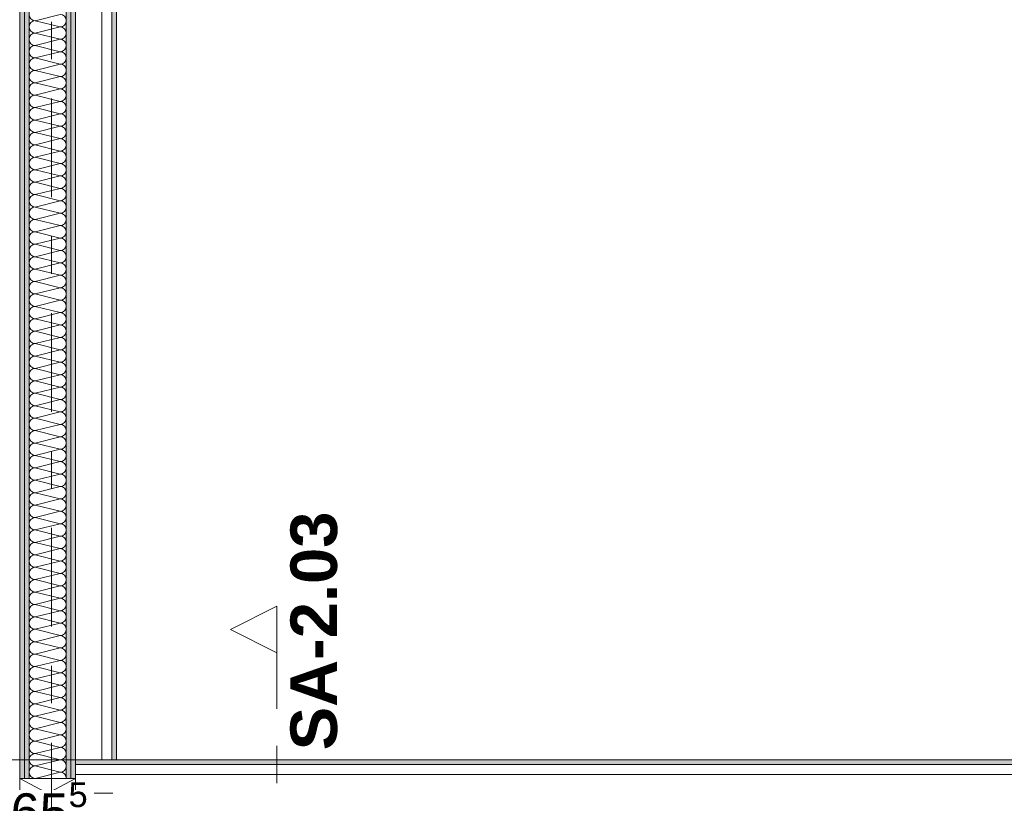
# Model space of a CAD drawing. Header units: metres. Extents: x -3.6 to 85.2, y -11 to 16.8.
# Tile 108 of 256: x 4 to 6.7, y 8.5 to 10.6. Entities that reach past the tile are written whole.
import ezdxf

# ---------------------------------------------------------------- set-up
doc = ezdxf.new("R2010")
doc.units = ezdxf.units.M
doc.header["$MEASUREMENT"] = 0
for name, pattern in [('Schnittlinie', [0.3, 0.15, -0.075, 0, -0.075]), ('Strichlinie doppelt', [0.546806, 0.264583, -0.105833, 0.070556, -0.105833]), ('Strichpunktlinie', [0.31, 0.2, -0.05, 0.01, -0.05]), ('Wipeout_Contour', [1, 0, -1])]:
    doc.linetypes.add(name, pattern=pattern)
for name, color, linetype in [('154 - Bemaßung_ Beschriftung.Ausbau - Deckenspiegel', 7, 'Continuous'), ('203 - Marker.Schnitt - Ausbaudetail SA', 7, 'Continuous'), ('451 - Universal.Achsen Raster', 7, 'Continuous'), ('Neubau_606 - Struktur.Wand Innen Ausbau', 7, 'Continuous'), ('Neubau_653 - Abdeckung.TB Verkofferung', 7, 'Continuous')]:
    doc.layers.add(name, color=color, linetype=linetype)
doc.styles.add('ERSTELLTER_STIL_1', font='txt')
doc.styles.add('ERSTELLTER_STIL_2', font='txt')
doc.dimstyles.new('ERSTELLTER_STIL__1', dxfattribs={"dimtxt": 0.1, "dimasz": 0.0532, "dimexe": 0.18, "dimexo": 0.0625, "dimgap": 0, "dimtad": 1, "dimtih": 1, "dimtoh": 1, "dimzin": 0, "dimdsep": 46, "dimtxsty": 'ERSTELLTER_STIL_2', "dimblk": 'ARROWHEAD_2', "dimblk1": 'ARROWHEAD_2', "dimblk2": 'ARROWHEAD_2', "dimcen": 0.09, "dimse1": 1, "dimse2": 1, "dimclrd": 7, "dimclre": 7, "dimclrt": 7, "dimazin": 0, "dimtfac": 1, "dimtdec": 4, "dimtmove": 0, "dimatfit": 3, "dimfxl": 1, "dimtolj": 1, "dimtzin": 0, "dimarcsym": 0})
pattern_1 = [(45, (0, 0), (-0.01767767, 0.01767767), [0, -0.025])]

# ---------------------------------------------------------------- blocks, each defined once
blk = doc.blocks.new('*X31')
at = {"layer": 'Neubau_606 - Struktur.Wand Innen Ausbau', "color": 7, "linetype": 'Continuous', "lineweight": 5}
for p, q in [((4.0867, 10.6333), (4.1533, 10.65)), ((4.0867, 10.6333), (4.1533, 10.6167)), ((4.0867, 10.6), (4.1533, 10.6167)), ((4.0867, 10.6), (4.1533, 10.5833)), ((4.0867, 10.5667), (4.1533, 10.5833)), ((4.0867, 10.5667), (4.1533, 10.55)), ((4.0867, 10.5333), (4.1533, 10.55)), ((4.0867, 10.5333), (4.1533, 10.5167)), ((4.0867, 10.5), (4.1533, 10.5167)), ((4.0867, 10.5), (4.1533, 10.4833)), ((4.0867, 10.4667), (4.1533, 10.4833)), ((4.0867, 10.4667), (4.1533, 10.45)), ((4.0867, 10.4333), (4.1533, 10.45)), ((4.0867, 10.4333), (4.1533, 10.4167)), ((4.0867, 10.4), (4.1533, 10.4167)), ((4.0867, 10.4), (4.1533, 10.3833)), ((4.0867, 10.3667), (4.1533, 10.3833)), ((4.0867, 10.3667), (4.1533, 10.35)), ((4.0867, 10.3333), (4.1533, 10.35)), ((4.0867, 10.3333), (4.1533, 10.3167)), ((4.0867, 10.3), (4.1533, 10.3167)), ((4.0867, 10.3), (4.1533, 10.2833)), ((4.0867, 10.2667), (4.1533, 10.2833)), ((4.0867, 10.2667), (4.1533, 10.25)), ((4.0867, 10.2333), (4.1533, 10.25)), ((4.0867, 10.2333), (4.1533, 10.2167)), ((4.0867, 10.2), (4.1533, 10.2167)), ((4.0867, 10.2), (4.1533, 10.1833)), ((4.0867, 10.1667), (4.1533, 10.1833)), ((4.0867, 10.1667), (4.1533, 10.15)), ((4.0867, 10.1333), (4.1533, 10.15)), ((4.0867, 10.1333), (4.1533, 10.1167)), ((4.0867, 10.1), (4.1533, 10.1167)), ((4.0867, 10.1), (4.1533, 10.0833)), ((4.0867, 10.0667), (4.1533, 10.0833)), ((4.0867, 10.0667), (4.1533, 10.05)), ((4.0867, 10.0333), (4.1533, 10.05)), ((4.0867, 10.0333), (4.1533, 10.0167)), ((4.0867, 10), (4.1533, 10.0167)), ((4.0867, 10), (4.1533, 9.9833)), ((4.0867, 9.9667), (4.1533, 9.9833)), ((4.0867, 9.9667), (4.1533, 9.95)), ((4.0867, 9.9333), (4.1533, 9.95)), ((4.0867, 9.9333), (4.1533, 9.9167)), ((4.0867, 9.9), (4.1533, 9.9167)), ((4.0867, 9.9), (4.1533, 9.8833)), ((4.0867, 9.8667), (4.1533, 9.8833)), ((4.0867, 9.8667), (4.1533, 9.85)), ((4.0867, 9.8333), (4.1533, 9.85)), ((4.0867, 9.8333), (4.1533, 9.8167)), ((4.0867, 9.8), (4.1533, 9.8167)), ((4.0867, 9.8), (4.1533, 9.7833)), ((4.0867, 9.7667), (4.1533, 9.7833)), ((4.0867, 9.7667), (4.1533, 9.75)), ((4.0867, 9.7333), (4.1533, 9.75)), ((4.0867, 9.7333), (4.1533, 9.7167)), ((4.0867, 9.7), (4.1533, 9.7167)), ((4.0867, 9.7), (4.1533, 9.6833)), ((4.0867, 9.6667), (4.1533, 9.6833)), ((4.0867, 9.6667), (4.1533, 9.65)), ((4.0867, 9.6333), (4.1533, 9.65)), ((4.0867, 9.6333), (4.1533, 9.6167)), ((4.0867, 9.6), (4.1533, 9.6167)), ((4.0867, 9.6), (4.1533, 9.5833)), ((4.0867, 9.5667), (4.1533, 9.5833)), ((4.0867, 9.5667), (4.1533, 9.55)), ((4.0867, 9.5333), (4.1533, 9.55)), ((4.0867, 9.5333), (4.1533, 9.5167)), ((4.0867, 9.5), (4.1533, 9.5167)), ((4.0867, 9.5), (4.1533, 9.4833)), ((4.0867, 9.4667), (4.1533, 9.4833)), ((4.0867, 9.4667), (4.1533, 9.45)), ((4.0867, 9.4333), (4.1533, 9.45)), ((4.0867, 9.4333), (4.1533, 9.4167)), ((4.0867, 9.4), (4.1533, 9.4167)), ((4.0867, 9.4), (4.1533, 9.3833)), ((4.0867, 9.3667), (4.1533, 9.3833)), ((4.0867, 9.3667), (4.1533, 9.35)), ((4.0867, 9.3333), (4.1533, 9.35)), ((4.0867, 9.3333), (4.1533, 9.3167)), ((4.0867, 9.3), (4.1533, 9.3167)), ((4.0867, 9.3), (4.1533, 9.2833)), ((4.0867, 9.2667), (4.1533, 9.2833)), ((4.0867, 9.2667), (4.1533, 9.25)), ((4.0867, 9.2333), (4.1533, 9.25)), ((4.0867, 9.2333), (4.1533, 9.2167)), ((4.0867, 9.2), (4.1533, 9.2167)), ((4.0867, 9.2), (4.1533, 9.1833)), ((4.0867, 9.1667), (4.1533, 9.1833)), ((4.0867, 9.1667), (4.1533, 9.15)), ((4.0867, 9.1333), (4.1533, 9.15)), ((4.0867, 9.1333), (4.1533, 9.1167)), ((4.0867, 9.1), (4.1533, 9.1167)), ((4.0867, 9.1), (4.1533, 9.0833)), ((4.0867, 9.0667), (4.1533, 9.0833)), ((4.0867, 9.0667), (4.1533, 9.05)), ((4.0867, 9.0333), (4.1533, 9.05)), ((4.0867, 9.0333), (4.1533, 9.0167)), ((4.0867, 9), (4.1533, 9.0167)), ((4.0867, 9), (4.1533, 8.9833)), ((4.0867, 8.9667), (4.1533, 8.9833)), ((4.0867, 8.9667), (4.1533, 8.95)), ((4.0867, 8.9333), (4.1533, 8.95)), ((4.0867, 8.9333), (4.1533, 8.9167)), ((4.0867, 8.9), (4.1533, 8.9167)), ((4.0867, 8.9), (4.1533, 8.8833)), ((4.0867, 8.8667), (4.1533, 8.8833)), ((4.0867, 8.8667), (4.1533, 8.85)), ((4.0867, 8.8333), (4.1533, 8.85)), ((4.0867, 8.8333), (4.1533, 8.8167)), ((4.0867, 8.8), (4.1533, 8.8167)), ((4.0867, 8.8), (4.1533, 8.7833)), ((4.0867, 8.7667), (4.1533, 8.7833)), ((4.0867, 8.7667), (4.1533, 8.75)), ((4.0867, 8.7333), (4.1533, 8.75)), ((4.0867, 8.7333), (4.1533, 8.7167)), ((4.0867, 8.7), (4.1533, 8.7167)), ((4.0867, 8.7), (4.1533, 8.6833)), ((4.0867, 8.6667), (4.1533, 8.6833)), ((4.0867, 8.6667), (4.1533, 8.65)), ((4.0867, 8.6333), (4.1533, 8.65)), ((4.0867, 8.6333), (4.1533, 8.6167)), ((4.0867, 8.6), (4.1533, 8.6167)), ((4.0867, 8.6), (4.0867, 8.6))]:
    blk.add_line(p, q, dxfattribs=at)
for centre, start, end in [((4.0867, 10.65), 180, 270), ((4.0867, 10.6167), 90, 180), ((4.1533, 10.6333), 0, 90), ((4.1533, 10.6333), 270, 0), ((4.0867, 10.6167), 180, 270), ((4.1533, 10.6), 0, 90), ((4.0867, 10.5833), 90, 180), ((4.0867, 10.5833), 180, 270), ((4.1533, 10.6), 270, 0), ((4.1533, 10.5667), 0, 90), ((4.0867, 10.55), 90, 180), ((4.0867, 10.55), 180, 270), ((4.1533, 10.5667), 270, 0), ((4.1533, 10.5333), 0, 90), ((4.0867, 10.5167), 90, 180), ((4.1533, 10.5333), 270, 0), ((4.0867, 10.5167), 180, 270), ((4.0867, 10.4833), 90, 180), ((4.1533, 10.5), 0, 90), ((4.1533, 10.5), 270, 0), ((4.0867, 10.4833), 180, 270), ((4.1533, 10.4667), 0, 90), ((4.0867, 10.45), 90, 180), ((4.0867, 10.45), 180, 270), ((4.1533, 10.4667), 270, 0), ((4.1533, 10.4333), 0, 90), ((4.0867, 10.4167), 90, 180), ((4.0867, 10.4167), 180, 270), ((4.1533, 10.4333), 270, 0), ((4.1533, 10.4), 0, 90), ((4.0867, 10.3833), 90, 180), ((4.1533, 10.4), 270, 0), ((4.0867, 10.3833), 180, 270), ((4.0867, 10.35), 90, 180), ((4.1533, 10.3667), 0, 90), ((4.1533, 10.3667), 270, 0), ((4.0867, 10.35), 180, 270), ((4.1533, 10.3333), 0, 90), ((4.0867, 10.3167), 90, 180), ((4.0867, 10.3167), 180, 270), ((4.1533, 10.3333), 270, 0), ((4.1533, 10.3), 0, 90), ((4.0867, 10.2833), 90, 180), ((4.1533, 10.3), 270, 0), ((4.0867, 10.2833), 180, 270), ((4.0867, 10.25), 90, 180), ((4.1533, 10.2667), 0, 90), ((4.1533, 10.2667), 270, 0), ((4.0867, 10.25), 180, 270), ((4.0867, 10.2167), 90, 180), ((4.1533, 10.2333), 0, 90), ((4.1533, 10.2333), 270, 0), ((4.0867, 10.2167), 180, 270), ((4.1533, 10.2), 0, 90), ((4.0867, 10.1833), 90, 180), ((4.0867, 10.1833), 180, 270), ((4.1533, 10.2), 270, 0), ((4.1533, 10.1667), 0, 90), ((4.0867, 10.15), 90, 180), ((4.1533, 10.1667), 270, 0), ((4.0867, 10.15), 180, 270), ((4.0867, 10.1167), 90, 180), ((4.1533, 10.1333), 0, 90), ((4.1533, 10.1333), 270, 0), ((4.0867, 10.1167), 180, 270), ((4.0867, 10.0833), 90, 180), ((4.1533, 10.1), 0, 90), ((4.1533, 10.1), 270, 0), ((4.0867, 10.0833), 180, 270), ((4.1533, 10.0667), 0, 90), ((4.0867, 10.05), 90, 180), ((4.0867, 10.05), 180, 270), ((4.1533, 10.0667), 270, 0), ((4.1533, 10.0333), 0, 90), ((4.0867, 10.0167), 90, 180), ((4.1533, 10.0333), 270, 0), ((4.0867, 10.0167), 180, 270), ((4.0867, 9.9833), 90, 180), ((4.1533, 10), 0, 90), ((4.1533, 10), 270, 0), ((4.0867, 9.9833), 180, 270), ((4.1533, 9.9667), 0, 90), ((4.0867, 9.95), 90, 180), ((4.0867, 9.95), 180, 270), ((4.1533, 9.9667), 270, 0), ((4.1533, 9.9333), 0, 90), ((4.0867, 9.9167), 90, 180), ((4.0867, 9.9167), 180, 270), ((4.1533, 9.9333), 270, 0), ((4.1533, 9.9), 0, 90), ((4.0867, 9.8833), 90, 180), ((4.1533, 9.9), 270, 0), ((4.0867, 9.8833), 180, 270), ((4.0867, 9.85), 90, 180), ((4.1533, 9.8667), 0, 90), ((4.1533, 9.8667), 270, 0), ((4.0867, 9.85), 180, 270), ((4.1533, 9.8333), 0, 90), ((4.0867, 9.8167), 90, 180), ((4.0867, 9.8167), 180, 270), ((4.1533, 9.8333), 270, 0), ((4.1533, 9.8), 0, 90), ((4.0867, 9.7833), 90, 180), ((4.0867, 9.7833), 180, 270), ((4.1533, 9.8), 270, 0), ((4.1533, 9.7667), 0, 90), ((4.0867, 9.75), 90, 180), ((4.1533, 9.7667), 270, 0), ((4.0867, 9.75), 180, 270), ((4.0867, 9.7167), 90, 180), ((4.1533, 9.7333), 0, 90), ((4.1533, 9.7333), 270, 0), ((4.0867, 9.7167), 180, 270), ((4.1533, 9.7), 0, 90), ((4.0867, 9.6833), 90, 180), ((4.0867, 9.6833), 180, 270), ((4.1533, 9.7), 270, 0), ((4.1533, 9.6667), 0, 90), ((4.0867, 9.65), 90, 180), ((4.0867, 9.65), 180, 270), ((4.1533, 9.6667), 270, 0), ((4.1533, 9.6333), 0, 90), ((4.0867, 9.6167), 90, 180), ((4.1533, 9.6333), 270, 0), ((4.0867, 9.6167), 180, 270), ((4.0867, 9.5833), 90, 180), ((4.1533, 9.6), 0, 90), ((4.1533, 9.6), 270, 0), ((4.0867, 9.5833), 180, 270), ((4.1533, 9.5667), 0, 90), ((4.0867, 9.55), 90, 180), ((4.0867, 9.55), 180, 270), ((4.1533, 9.5667), 270, 0), ((4.1533, 9.5333), 0, 90), ((4.0867, 9.5167), 90, 180), ((4.1533, 9.5333), 270, 0), ((4.0867, 9.5167), 180, 270), ((4.0867, 9.4833), 90, 180), ((4.1533, 9.5), 0, 90), ((4.1533, 9.5), 270, 0), ((4.0867, 9.4833), 180, 270), ((4.0867, 9.45), 90, 180), ((4.1533, 9.4667), 0, 90), ((4.1533, 9.4667), 270, 0), ((4.0867, 9.45), 180, 270), ((4.1533, 9.4333), 0, 90), ((4.0867, 9.4167), 90, 180), ((4.0867, 9.4167), 180, 270), ((4.1533, 9.4333), 270, 0), ((4.1533, 9.4), 0, 90), ((4.0867, 9.3833), 90, 180), ((4.1533, 9.4), 270, 0), ((4.0867, 9.3833), 180, 270), ((4.0867, 9.35), 90, 180), ((4.1533, 9.3667), 0, 90), ((4.1533, 9.3667), 270, 0), ((4.0867, 9.35), 180, 270), ((4.0867, 9.3167), 90, 180), ((4.1533, 9.3333), 0, 90), ((4.1533, 9.3333), 270, 0), ((4.0867, 9.3167), 180, 270), ((4.1533, 9.3), 0, 90), ((4.0867, 9.2833), 90, 180), ((4.0867, 9.2833), 180, 270), ((4.1533, 9.3), 270, 0), ((4.1533, 9.2667), 0, 90), ((4.0867, 9.25), 90, 180), ((4.1533, 9.2667), 270, 0), ((4.0867, 9.25), 180, 270), ((4.0867, 9.2167), 90, 180), ((4.1533, 9.2333), 0, 90), ((4.1533, 9.2333), 270, 0), ((4.0867, 9.2167), 180, 270), ((4.1533, 9.2), 0, 90), ((4.0867, 9.1833), 90, 180), ((4.0867, 9.1833), 180, 270), ((4.1533, 9.2), 270, 0), ((4.1533, 9.1667), 0, 90), ((4.0867, 9.15), 90, 180), ((4.0867, 9.15), 180, 270), ((4.1533, 9.1667), 270, 0), ((4.1533, 9.1333), 0, 90), ((4.0867, 9.1167), 90, 180), ((4.1533, 9.1333), 270, 0), ((4.0867, 9.1167), 180, 270), ((4.0867, 9.0833), 90, 180), ((4.1533, 9.1), 0, 90), ((4.1533, 9.1), 270, 0), ((4.0867, 9.0833), 180, 270), ((4.1533, 9.0667), 0, 90), ((4.0867, 9.05), 90, 180), ((4.0867, 9.05), 180, 270), ((4.1533, 9.0667), 270, 0), ((4.1533, 9.0333), 0, 90), ((4.0867, 9.0167), 90, 180), ((4.0867, 9.0167), 180, 270), ((4.1533, 9.0333), 270, 0), ((4.1533, 9), 0, 90), ((4.0867, 8.9833), 90, 180), ((4.1533, 9), 270, 0), ((4.0867, 8.9833), 180, 270), ((4.0867, 8.95), 90, 180), ((4.1533, 8.9667), 0, 90), ((4.1533, 8.9667), 270, 0), ((4.0867, 8.95), 180, 270), ((4.1533, 8.9333), 0, 90), ((4.0867, 8.9167), 90, 180), ((4.0867, 8.9167), 180, 270), ((4.1533, 8.9333), 270, 0), ((4.1533, 8.9), 0, 90), ((4.0867, 8.8833), 90, 180), ((4.0867, 8.8833), 180, 270), ((4.1533, 8.9), 270, 0), ((4.1533, 8.8667), 0, 90), ((4.0867, 8.85), 90, 180), ((4.1533, 8.8667), 270, 0), ((4.0867, 8.85), 180, 270), ((4.0867, 8.8167), 90, 180), ((4.1533, 8.8333), 0, 90), ((4.1533, 8.8333), 270, 0), ((4.0867, 8.8167), 180, 270), ((4.1533, 8.8), 0, 90), ((4.0867, 8.7833), 90, 180), ((4.0867, 8.7833), 180, 270), ((4.1533, 8.8), 270, 0), ((4.1533, 8.7667), 0, 90), ((4.0867, 8.75), 90, 180), ((4.1533, 8.7667), 270, 0), ((4.0867, 8.75), 180, 270), ((4.0867, 8.7167), 90, 180), ((4.1533, 8.7333), 0, 90), ((4.1533, 8.7333), 270, 0), ((4.0867, 8.7167), 180, 270), ((4.0867, 8.6833), 90, 180), ((4.1533, 8.7), 0, 90), ((4.1533, 8.7), 270, 0), ((4.0867, 8.6833), 180, 270), ((4.1533, 8.6667), 0, 90), ((4.0867, 8.65), 90, 180), ((4.0867, 8.65), 180, 270), ((4.1533, 8.6667), 270, 0), ((4.1533, 8.6333), 0, 90), ((4.0867, 8.6167), 90, 180), ((4.1533, 8.6333), 270, 0), ((4.0867, 8.6167), 180, 270), ((4.0533, 8.6), 359.939, 0), ((4.0867, 8.5833), 90, 92.6431), ((4.1533, 8.6), 0, 90), ((4.1533, 8.6), 359.939, 0)]:
    blk.add_arc(centre, 0.0167, start, end, dxfattribs=at)
blk = doc.blocks.new('*D240')
at = {"layer": '154 - Bemaßung_ Beschriftung.Ausbau - Deckenspiegel', "color": 7, "linetype": 'Continuous', "lineweight": 5}
for p, q in [((3.93, 8.1475), (3.93, 8.2525)), ((4.415, 8.1475), (4.415, 8.2525)), ((3.9502, 8.235), (3.9098, 8.165)), ((4.4352, 8.235), (4.3948, 8.165)), ((3.58, 8.2), (3.93, 8.2)), ((3.93, 8.2), (4.415, 8.2))]:
    blk.add_line(p, q, dxfattribs=at)
at = {"layer": '154 - Bemaßung_ Beschriftung.Ausbau - Deckenspiegel', "color": 7, "lineweight": 5, "insert": (4.0716, 8.2183), "char_height": 0.1, "attachment_point": 7, "style": 'ERSTELLTER_STIL_2'}
blk.add_mtext('\\A1;{\\pql;\\fArial|b0|i0|c0|p38;48\\fArial|b0|i0|c0|p38;\\A1{\\H.66x;\\S5^  ;}}', dxfattribs=at)
at = {"color": 254, "linetype": 'Wipeout_Contour', "lineweight": 0, "ltscale": 37.092172}
blk.add_wipeout([(4.0528, 8.2012), (4.2922, 8.2012), (4.2922, 8.3387), (4.0528, 8.3387)], dxfattribs=at).dxf.layer = '154 - Bemaßung_ Beschriftung.Ausbau - Deckenspiegel'
blk = doc.blocks.new('ARROWHEAD_2')
at = {"color": 0, "linetype": 'Continuous', "lineweight": 0}
for p, q in [((-0.378, -0.655), (0.378, 0.655)), ((0, 0), (-1, 0))]:
    blk.add_line(p, q, dxfattribs=at)
blk = doc.blocks.new('*D241')
at = {"layer": '154 - Bemaßung_ Beschriftung.Ausbau - Deckenspiegel', "color": 7, "linetype": 'Continuous', "lineweight": 5}
for p, q in [((4.415, 8.1475), (4.415, 8.2525)), ((4.9, 8.1475), (4.9, 8.2525)), ((4.4352, 8.235), (4.3948, 8.165)), ((4.9202, 8.235), (4.8798, 8.165)), ((4.415, 8.2), (4.9, 8.2))]:
    blk.add_line(p, q, dxfattribs=at)
at = {"layer": '154 - Bemaßung_ Beschriftung.Ausbau - Deckenspiegel', "color": 7, "lineweight": 5, "insert": (4.5566, 8.2183), "char_height": 0.1, "attachment_point": 7, "style": 'ERSTELLTER_STIL_2'}
blk.add_mtext('\\A1;{\\pql;\\fArial|b0|i0|c0|p38;48\\fArial|b0|i0|c0|p38;\\A1{\\H.66x;\\S5^  ;}}', dxfattribs=at)
at = {"color": 254, "linetype": 'Wipeout_Contour', "lineweight": 0, "ltscale": 38.0035}
blk.add_wipeout([(4.5378, 8.2012), (4.7772, 8.2012), (4.7772, 8.3387), (4.5378, 8.3387)], dxfattribs=at).dxf.layer = '154 - Bemaßung_ Beschriftung.Ausbau - Deckenspiegel'
blk = doc.blocks.new('*D242')
at = {"layer": '154 - Bemaßung_ Beschriftung.Ausbau - Deckenspiegel', "color": 7, "linetype": 'Continuous', "lineweight": 5}
for p, q in [((4.9, 8.1475), (4.9, 8.2525)), ((5.385, 8.1475), (5.385, 8.2525)), ((4.9202, 8.235), (4.8798, 8.165)), ((5.4052, 8.235), (5.3648, 8.165)), ((4.9, 8.2), (5.385, 8.2))]:
    blk.add_line(p, q, dxfattribs=at)
at = {"layer": '154 - Bemaßung_ Beschriftung.Ausbau - Deckenspiegel', "color": 7, "lineweight": 5, "insert": (5.0416, 8.2183), "char_height": 0.1, "attachment_point": 7, "style": 'ERSTELLTER_STIL_2'}
blk.add_mtext('\\A1;{\\pql;\\fArial|b0|i0|c0|p38;48\\fArial|b0|i0|c0|p38;\\A1{\\H.66x;\\S5^  ;}}', dxfattribs=at)
at = {"color": 254, "linetype": 'Wipeout_Contour', "lineweight": 0, "ltscale": 38.990305}
blk.add_wipeout([(5.0228, 8.2012), (5.2622, 8.2012), (5.2622, 8.3387), (5.0228, 8.3387)], dxfattribs=at).dxf.layer = '154 - Bemaßung_ Beschriftung.Ausbau - Deckenspiegel'
blk = doc.blocks.new('*D243')
at = {"layer": '154 - Bemaßung_ Beschriftung.Ausbau - Deckenspiegel', "color": 7, "linetype": 'Continuous', "lineweight": 5}
for p, q in [((5.385, 8.1475), (5.385, 8.2525)), ((5.87, 8.1475), (5.87, 8.2525)), ((5.4052, 8.235), (5.3648, 8.165)), ((5.8902, 8.235), (5.8498, 8.165)), ((5.385, 8.2), (5.87, 8.2))]:
    blk.add_line(p, q, dxfattribs=at)
at = {"layer": '154 - Bemaßung_ Beschriftung.Ausbau - Deckenspiegel', "color": 7, "lineweight": 5, "insert": (5.5266, 8.2183), "char_height": 0.1, "attachment_point": 7, "style": 'ERSTELLTER_STIL_2'}
blk.add_mtext('\\A1;{\\pql;\\fArial|b0|i0|c0|p38;48\\fArial|b0|i0|c0|p38;\\A1{\\H.66x;\\S5^  ;}}', dxfattribs=at)
at = {"color": 254, "linetype": 'Wipeout_Contour', "lineweight": 0, "ltscale": 40.046996}
blk.add_wipeout([(5.5078, 8.2012), (5.7472, 8.2012), (5.7472, 8.3387), (5.5078, 8.3387)], dxfattribs=at).dxf.layer = '154 - Bemaßung_ Beschriftung.Ausbau - Deckenspiegel'
blk = doc.blocks.new('*D244')
at = {"layer": '154 - Bemaßung_ Beschriftung.Ausbau - Deckenspiegel', "color": 7, "linetype": 'Continuous', "lineweight": 5}
for p, q in [((5.87, 8.1475), (5.87, 8.2525)), ((6.355, 8.1475), (6.355, 8.2525)), ((5.8902, 8.235), (5.8498, 8.165)), ((6.3752, 8.235), (6.3348, 8.165)), ((5.87, 8.2), (6.355, 8.2))]:
    blk.add_line(p, q, dxfattribs=at)
at = {"layer": '154 - Bemaßung_ Beschriftung.Ausbau - Deckenspiegel', "color": 7, "lineweight": 5, "insert": (6.0116, 8.2183), "char_height": 0.1, "attachment_point": 7, "style": 'ERSTELLTER_STIL_2'}
blk.add_mtext('\\A1;{\\pql;\\fArial|b0|i0|c0|p38;48\\fArial|b0|i0|c0|p38;\\A1{\\H.66x;\\S5^  ;}}', dxfattribs=at)
at = {"color": 254, "linetype": 'Wipeout_Contour', "lineweight": 0, "ltscale": 41.168179}
blk.add_wipeout([(5.9928, 8.2012), (6.2322, 8.2012), (6.2322, 8.3387), (5.9928, 8.3387)], dxfattribs=at).dxf.layer = '154 - Bemaßung_ Beschriftung.Ausbau - Deckenspiegel'
blk = doc.blocks.new('*D245')
at = {"layer": '154 - Bemaßung_ Beschriftung.Ausbau - Deckenspiegel', "color": 7, "linetype": 'Continuous', "lineweight": 5}
for p, q in [((6.355, 8.1475), (6.355, 8.2525)), ((6.84, 8.1475), (6.84, 8.2525)), ((6.3752, 8.235), (6.3348, 8.165)), ((6.8602, 8.235), (6.8198, 8.165)), ((6.355, 8.2), (6.84, 8.2))]:
    blk.add_line(p, q, dxfattribs=at)
at = {"layer": '154 - Bemaßung_ Beschriftung.Ausbau - Deckenspiegel', "color": 7, "lineweight": 5, "insert": (6.4966, 8.2183), "char_height": 0.1, "attachment_point": 7, "style": 'ERSTELLTER_STIL_2'}
blk.add_mtext('\\A1;{\\pql;\\fArial|b0|i0|c0|p38;48\\fArial|b0|i0|c0|p38;\\A1{\\H.66x;\\S5^  ;}}', dxfattribs=at)
at = {"color": 254, "linetype": 'Wipeout_Contour', "lineweight": 0, "ltscale": 42.348716}
blk.add_wipeout([(6.4778, 8.2012), (6.7172, 8.2012), (6.7172, 8.3387), (6.4778, 8.3387)], dxfattribs=at).dxf.layer = '154 - Bemaßung_ Beschriftung.Ausbau - Deckenspiegel'
blk = doc.blocks.new('*D433')
at = {"layer": '154 - Bemaßung_ Beschriftung.Ausbau - Deckenspiegel', "color": 7, "linetype": 'Continuous', "lineweight": 5}
for p, q in [((0.2552, 8.465), (0.2148, 8.395)), ((0.235, 8.3775), (0.235, 8.4825)), ((7.8698, 8.395), (7.9102, 8.465)), ((7.89, 8.3775), (7.89, 8.4825)), ((0.2008, 8.43), (0.235, 8.43)), ((0.235, 8.43), (7.89, 8.43)), ((7.89, 8.43), (7.9242, 8.43))]:
    blk.add_line(p, q, dxfattribs=at)
at = {"color": 254, "linetype": 'Wipeout_Contour', "lineweight": 0, "ltscale": 37.722123}
blk.add_wipeout([(3.8857, 8.4312), (4.2393, 8.4312), (4.2393, 8.5687), (3.8857, 8.5687)], dxfattribs=at).dxf.layer = '154 - Bemaßung_ Beschriftung.Ausbau - Deckenspiegel'
at = {"layer": '154 - Bemaßung_ Beschriftung.Ausbau - Deckenspiegel', "color": 7, "lineweight": 5, "insert": (3.9044, 8.4306), "char_height": 0.1, "attachment_point": 7, "style": 'ERSTELLTER_STIL_2'}
blk.add_mtext('\\A1;{\\pql;\\fArial|b0|i0|c0|p38;7,65\\fArial|b0|i0|c0|p38;\\A1{\\H.66x;\\S5^  ;}}', dxfattribs=at)

msp = doc.modelspace()

# ---------------------------------------------------------------- hatches: boundary and pattern name
at = {"layer": 'Neubau_606 - Struktur.Wand Innen Ausbau', "linetype": 'Continuous', "lineweight": 0, "true_color": 0x000000}
h = msp.add_hatch(dxfattribs=at)
h.set_pattern_fill('Gips_0001', color=18, style=0, pattern_type=2)
h.set_pattern_definition(pattern_1)
h.paths.add_polyline_path([(4.045, 12.99), (4.045, 8.6), (4.0575, 8.6), (4.0575, 12.99)])
h = msp.add_hatch(dxfattribs=at)
h.set_pattern_fill('Gips_0001', color=18, style=0, pattern_type=2)
h.set_pattern_definition(pattern_1)
h.paths.add_polyline_path([(4.07, 12.99), (4.0575, 12.99), (4.0575, 8.6), (4.07, 8.6)])
h = msp.add_hatch(dxfattribs=at)
h.set_pattern_fill('Gips_0001', color=18, style=0, pattern_type=2)
h.set_pattern_definition(pattern_1)
h.paths.add_polyline_path([(4.17, 8.6), (4.1825, 8.6), (4.1825, 12.99), (4.17, 12.99)])
h = msp.add_hatch(dxfattribs=at)
h.set_pattern_fill('Gips_0001', color=18, style=0, pattern_type=2)
h.set_pattern_definition(pattern_1)
h.paths.add_polyline_path([(4.1825, 12.99), (4.1825, 8.6), (4.195, 8.6), (4.195, 12.99)])
at = {"layer": 'Neubau_653 - Abdeckung.TB Verkofferung', "linetype": 'Continuous', "lineweight": 0, "true_color": 0x000000}
h = msp.add_hatch(dxfattribs=at)
h.set_pattern_fill('Gips_0001', color=18, style=0, pattern_type=2)
h.set_pattern_definition(pattern_1)
h.paths.add_polyline_path([(4.305, 8.6495), (4.305, 12.69), (4.2925, 12.69), (4.2925, 8.6495)])
h = msp.add_hatch(dxfattribs=at)
h.set_pattern_fill('Gips_0001', color=18, style=0, pattern_type=2)
h.set_pattern_definition(pattern_1)
h.paths.add_polyline_path([(7.645, 8.6495), (4.195, 8.6495), (4.195, 8.637), (7.645, 8.637)])

# ---------------------------------------------------------------- linework, layer by layer
at = {"layer": 'Neubau_606 - Struktur.Wand Innen Ausbau', "color": 1, "linetype": 'Continuous', "lineweight": 9}
for p, q in [((4.0575, 12.99), (4.0575, 8.6)), ((4.1825, 12.99), (4.1825, 8.6)), ((4.045, 8.52), (4.195, 8.6)), ((4.045, 8.6), (4.195, 8.52))]:
    msp.add_line(p, q, dxfattribs=at)
at = {"layer": 'Neubau_606 - Struktur.Wand Innen Ausbau', "color": 1, "linetype": 'Continuous', "lineweight": 13}
for p, q in [((4.07, 12.99), (4.07, 8.6)), ((4.17, 12.99), (4.17, 8.6))]:
    msp.add_line(p, q, dxfattribs=at)
at = {"layer": 'Neubau_606 - Struktur.Wand Innen Ausbau', "color": 1, "linetype": 'Strichpunktlinie', "lineweight": 5}
msp.add_line((3.945, 8.56), (4.295, 8.56), dxfattribs=at)
msp.add_line((3.945, 8.56), (4.295, 8.56), dxfattribs=at)
at = {"layer": 'Neubau_606 - Struktur.Wand Innen Ausbau', "color": 1, "linetype": 'Continuous', "lineweight": 13, "flags": 128}
for points in [[(4.045, 12.99), (4.045, 8.6)], [(4.195, 8.6), (4.195, 12.69)]]:
    msp.add_lwpolyline(points, dxfattribs=at)
at = {"layer": 'Neubau_606 - Struktur.Wand Innen Ausbau', "color": 1, "linetype": 'Continuous', "lineweight": 9, "flags": 128}
for points in [[(4.045, 8.6), (4.045, 8.52)], [(4.0575, 8.6), (4.045, 8.6)], [(4.07, 8.6), (4.0575, 8.6)], [(4.17, 8.6), (4.07, 8.6)], [(4.1825, 8.6), (4.17, 8.6)], [(4.195, 8.6), (4.1825, 8.6)], [(4.195, 8.52), (4.195, 8.6)]]:
    msp.add_lwpolyline(points, dxfattribs=at)
at = {"layer": 'Neubau_653 - Abdeckung.TB Verkofferung', "color": 1, "linetype": 'Continuous', "lineweight": 9}
for p, q in [((4.195, 8.6495), (4.195, 12.69)), ((4.305, 8.6495), (4.305, 12.69)), ((7.645, 8.6495), (0.235, 8.6495)), ((4.305, 8.6495), (4.195, 8.6495))]:
    msp.add_line(p, q, dxfattribs=at)
at = {"layer": 'Neubau_653 - Abdeckung.TB Verkofferung', "color": 1, "linetype": 'Continuous', "lineweight": 5}
for p, q in [((4.2655, 12.69), (4.2655, 8.6495)), ((4.2925, 12.69), (4.2925, 8.6495)), ((4.305, 12.69), (4.305, 8.6495)), ((7.645, 8.6495), (4.195, 8.6495)), ((7.645, 8.637), (4.195, 8.637)), ((7.645, 8.61), (4.195, 8.61))]:
    msp.add_line(p, q, dxfattribs=at)
at = {"layer": 'Neubau_653 - Abdeckung.TB Verkofferung', "color": 1, "linetype": 'Continuous', "lineweight": 5, "flags": 128}
for points in [[(4.195, 8.6495), (4.195, 8.637), (4.195, 8.61), (4.195, 8.51)], [(4.305, 8.6495), (4.2925, 8.6495), (4.2655, 8.6495)]]:
    msp.add_lwpolyline(points, dxfattribs=at)

# ---------------------------------------------------------------- block references
at = {"layer": 'Neubau_606 - Struktur.Wand Innen Ausbau', "color": 1, "lineweight": 13}
msp.add_blockref('*X31', (0, 0), dxfattribs=at)

# ---------------------------------------------------------------- next in the draw order: dimensions: what is measured, and where the dimension line sits
at = {"layer": '154 - Bemaßung_ Beschriftung.Ausbau - Deckenspiegel', "color": 7, "linetype": 'Continuous', "lineweight": 5}
dim = msp.add_linear_dim(base=(4.415, 8.1999822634), p1=(3.93, 8.0899822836), p2=(4.415, 8.0899822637), dimstyle='ERSTELLTER_STIL__1', dxfattribs=at)
dim.commit()
dim.dimension.update_dxf_attribs({"geometry": '*D240', "text_midpoint": (4.2828662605, 8.2699822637), "dimtype": 160})

# ---------------------------------------------------------------- next in the draw order: dimensions: what is measured, and where the dimension line sits
dim = msp.add_linear_dim(base=(4.9, 8.1999822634), p1=(4.415, 8.0899822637), p2=(4.9, 8.0899822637), dimstyle='ERSTELLTER_STIL__1', dxfattribs=at)
dim.commit()
dim.dimension.update_dxf_attribs({"geometry": '*D241', "text_midpoint": (4.7678662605, 8.2699822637), "dimtype": 160})

# ---------------------------------------------------------------- next in the draw order: dimensions: what is measured, and where the dimension line sits
dim = msp.add_linear_dim(base=(5.385, 8.1999822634), p1=(4.9, 8.0899822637), p2=(5.385, 8.0899822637), dimstyle='ERSTELLTER_STIL__1', dxfattribs=at)
dim.commit()
dim.dimension.update_dxf_attribs({"geometry": '*D242', "text_midpoint": (5.2528662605, 8.2699822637), "dimtype": 160})

# ---------------------------------------------------------------- next in the draw order: dimensions: what is measured, and where the dimension line sits
dim = msp.add_linear_dim(base=(5.87, 8.1999822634), p1=(5.385, 8.0899822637), p2=(5.87, 8.0899822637), dimstyle='ERSTELLTER_STIL__1', dxfattribs=at)
dim.commit()
dim.dimension.update_dxf_attribs({"geometry": '*D243', "text_midpoint": (5.7378662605, 8.2699822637), "dimtype": 160})

# ---------------------------------------------------------------- next in the draw order: dimensions: what is measured, and where the dimension line sits
dim = msp.add_linear_dim(base=(6.355, 8.1999822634), p1=(5.87, 8.0899822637), p2=(6.355, 8.0899822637), dimstyle='ERSTELLTER_STIL__1', dxfattribs=at)
dim.commit()
dim.dimension.update_dxf_attribs({"geometry": '*D244', "text_midpoint": (6.2228662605, 8.2699822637), "dimtype": 160})

# ---------------------------------------------------------------- next in the draw order: dimensions: what is measured, and where the dimension line sits
dim = msp.add_linear_dim(base=(6.84, 8.1999822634), p1=(6.355, 8.0899822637), p2=(6.84, 8.0899822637), dimstyle='ERSTELLTER_STIL__1', dxfattribs=at)
dim.commit()
dim.dimension.update_dxf_attribs({"geometry": '*D245', "text_midpoint": (6.7078662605, 8.2699822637), "dimtype": 160})

# ---------------------------------------------------------------- next in the draw order: dimensions: what is measured, and where the dimension line sits
dim = msp.add_linear_dim(base=(7.88999, 8.42998), p1=(0.235, 8.07748), p2=(7.88999, 8.07748), dimstyle='ERSTELLTER_STIL__1', dxfattribs=at)
dim.commit()
dim.dimension.update_dxf_attribs({"geometry": '*D433', "text_midpoint": (4.16936, 8.49998), "dimtype": 160})

# ---------------------------------------------------------------- next in the draw order: linework, layer by layer
at = {"layer": '203 - Marker.Schnitt - Ausbaudetail SA', "color": 7, "linetype": 'Schnittlinie', "lineweight": 13}
msp.add_line((4.7357, 8.937), (4.7357, 7.8025), dxfattribs=at)
at = {"layer": '451 - Universal.Achsen Raster', "color": 160, "linetype": 'Strichlinie doppelt', "lineweight": 9, "true_color": 0x3232ff}
msp.add_line((4.13, -10.585), (4.13, 16.355), dxfattribs=at)

# ---------------------------------------------------------------- next in the draw order: texts
at = {"layer": '203 - Marker.Schnitt - Ausbaudetail SA', "color": 7, "lineweight": 13, "insert": (4.899, 8.6754), "char_height": 0.125, "attachment_point": 7, "rotation": 90, "style": 'ERSTELLTER_STIL_1'}
msp.add_mtext('\\A1;{\\pql;\\pt0;\\fArial|b1|i0|c0|p38;SA-2.03}', dxfattribs=at)

# ---------------------------------------------------------------- next in the draw order: wipeouts: each hides what was drawn before it
at = {"color": 254, "linetype": 'Wipeout_Contour', "lineweight": 0, "ltscale": 30.251042}
msp.add_wipeout([(4.7357, 9.062), (4.6107, 8.9995), (4.7357, 8.937)], dxfattribs=at).dxf.layer = '203 - Marker.Schnitt - Ausbaudetail SA'

# ---------------------------------------------------------------- next in the draw order: linework, layer by layer
at = {"layer": '203 - Marker.Schnitt - Ausbaudetail SA', "color": 7, "linetype": 'Continuous', "lineweight": 13, "flags": 128}
msp.add_lwpolyline([(4.7357, 9.062), (4.7357, 8.937), (4.6107, 8.9995)], close=True, dxfattribs=at)

doc.saveas('drawing.dxf')
